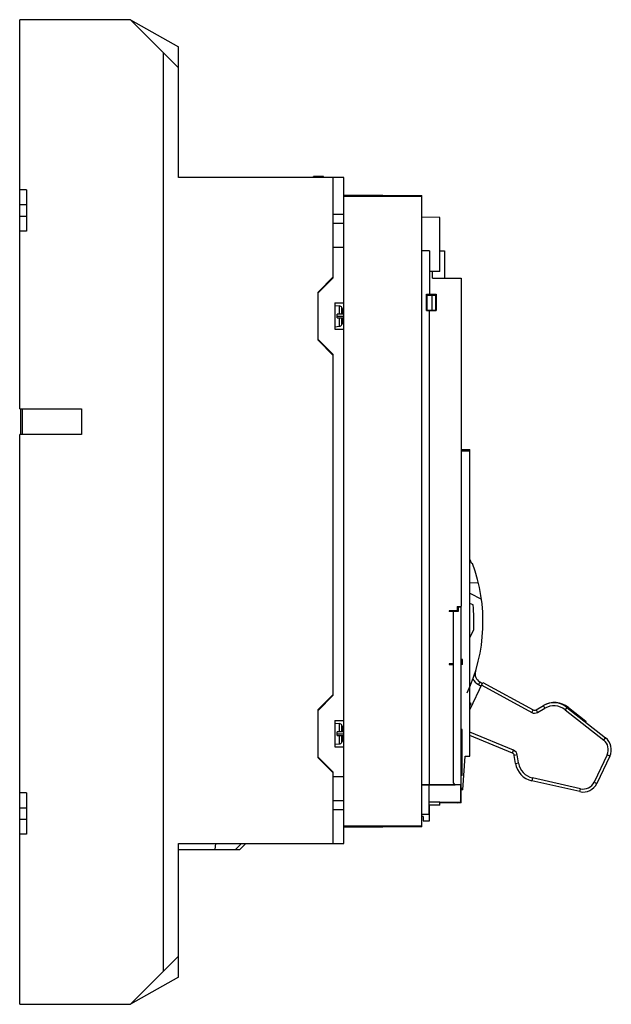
# Model space of a CAD drawing. Header units: millimetres. Extents: x 43 to 239, y 32 to 358.
import ezdxf

# ---------------------------------------------------------------- set-up
doc = ezdxf.new("R2010")
doc.units = ezdxf.units.MM
doc.header["$LTSCALE"] = 25.349531
doc.layers.get('0').update_dxf_attribs({"linetype": 'CONTINUOUS'})
doc.layers.add('INTFCLR_87', color=7, linetype='CONTINUOUS')

msp = doc.modelspace()

# ---------------------------------------------------------------- linework, layer by layer
at = {"color": 7, "linetype": 'Continuous'}
for p, q in [((43.2, 229.13), (43.2, 358.18)), ((79.9, 358.18), (43.2, 358.18)), ((79.9, 358.18), (95.9, 342.18)), ((79.9, 358.18), (95.9, 349.18)), ((90.93, 42.69), (90.93, 347.15)), ((95.9, 305.88), (95.9, 349.18)), ((150.7, 305.88), (95.9, 305.88)), ((140.6, 305.88), (140.6, 306.19)), ((144, 306.19), (140.6, 306.19)), ((144, 305.88), (144, 306.19)), ((147.2, 272.63), (147.2, 305.88)), ((150.7, 84.98), (150.7, 305.88)), ((45.4, 301.73), (43.2, 301.73)), ((45.4, 301.73), (45.4, 288.03)), ((150.7, 300.12), (176.5, 299.9)), ((176.5, 299.58), (150.7, 299.58)), ((176.5, 90.49), (176.5, 299.9)), ((45.4, 296.73), (43.2, 296.73)), ((43.2, 293.03), (45.4, 293.03)), ((147.2, 293.73), (150.7, 293.73)), ((182.5, 292.63), (176.5, 292.68)), ((182.5, 274.71), (182.5, 292.63)), ((45.4, 288.03), (43.2, 288.03)), ((150.7, 290.6), (147.2, 290.6)), ((150.7, 282.63), (147.2, 282.63)), ((179.09, 281.49), (176.5, 281.49)), ((179.09, 281.49), (179.09, 267.19)), ((182.5, 281.49), (184.09, 281.49)), ((184.09, 281.49), (184.09, 272.49)), ((182.5, 274.71), (179.09, 274.71)), ((180.09, 272.49), (180.09, 274.71)), ((142.2, 267.87), (147.2, 272.87)), ((142.2, 267.63), (147.2, 272.63)), ((180.09, 272.49), (189.59, 272.49)), ((189.59, 272.49), (189.59, 163.6)), ((142.2, 251.87), (142.2, 267.87)), ((178.09, 261.69), (178.09, 267.19)), ((178.09, 267.19), (181.29, 267.19)), ((178.29, 261.84), (178.29, 266.84)), ((178.29, 266.84), (181.21, 266.84)), ((179.97, 261.84), (179.97, 266.84)), ((181.21, 261.84), (181.21, 266.84)), ((181.29, 267.19), (181.29, 261.69)), ((147.7, 264.23), (147.7, 255.53)), ((147.7, 264.23), (150.7, 264.23)), ((147.7, 263.38), (149.25, 263.25)), ((149.25, 260.48), (149.25, 263.25)), ((150.06, 260.48), (150.06, 262.71)), ((150.37, 261.89), (150.34, 261.89)), ((178.09, 261.69), (181.29, 261.69)), ((178.29, 261.84), (181.21, 261.84)), ((179.09, 104.39), (179.09, 261.69)), ((148.5, 259.28), (148.5, 260.48)), ((150.5, 260.48), (148.5, 260.48)), ((148.5, 259.28), (150.5, 259.28)), ((149.25, 256.52), (149.25, 259.28)), ((150.06, 257.06), (150.06, 259.28)), ((150.5, 260.48), (150.5, 260.68)), ((150.5, 259.08), (150.5, 259.28)), ((147.7, 256.38), (149.25, 256.52)), ((147.7, 255.53), (150.7, 255.53)), ((150.35, 257.88), (150.37, 257.88)), ((147.2, 247.13), (142.2, 252.13)), ((147.2, 246.87), (142.2, 251.87)), ((147.2, 134.13), (147.2, 247.13)), ((43.2, 229.13), (63.7, 229.13)), ((43.6, 220.63), (43.6, 229.13)), ((44, 229.13), (44, 220.63)), ((63.7, 229.13), (63.7, 220.63)), ((43.2, 31.65), (43.2, 220.63)), ((63.7, 220.63), (43.2, 220.63)), ((189.59, 215.63), (192.5, 215.61)), ((192.5, 113.98), (192.5, 215.61)), ((192.5, 215.09), (189.59, 215.09)), ((192.5, 179.14), (192.95, 178.04)), ((192.95, 178.04), (193.31, 177.87)), ((195.31, 171.36), (192.5, 171.4)), ((192.5, 167.95), (196.32, 166.05)), ((188.29, 163.6), (189.59, 163.6)), ((188.29, 163.6), (188.29, 162.18)), ((189.59, 163.4), (188.59, 163.4)), ((188.59, 163.4), (188.59, 161.9)), ((189.59, 98.49), (189.59, 163.4)), ((193.54, 164.08), (192.5, 164.6)), ((188.29, 162.18), (185.59, 162.18)), ((185.59, 162.18), (185.59, 161.97)), ((187.09, 161.97), (185.59, 161.97)), ((187.09, 105), (187.09, 161.97)), ((188.59, 161.9), (187.09, 161.9)), ((192.5, 153.23), (193.78, 155.93)), ((192.5, 154.1), (192.83, 153.94)), ((187.09, 144.52), (185.59, 144.52)), ((185.59, 144.52), (185.59, 144.33)), ((185.59, 144.33), (187.09, 144.33)), ((190.09, 146.03), (189.59, 146.03)), ((190.09, 144.33), (189.59, 144.33)), ((190.09, 144.33), (190.09, 146.03)), ((192.5, 129.32), (196.83, 138.41)), ((195.8, 138.56), (195.33, 137.68)), ((195.33, 137.68), (196.25, 137.19)), ((195.8, 138.56), (196.68, 138.09)), ((196.4, 137.5), (212.99, 128.44)), ((196.83, 138.41), (213.47, 129.32)), ((142.2, 129.38), (147.2, 134.38)), ((142.2, 129.13), (147.2, 134.13)), ((192.94, 131.4), (192.5, 131.61)), ((214.45, 129.33), (216.87, 130.71)), ((217.36, 129.84), (216.87, 130.71)), ((142.2, 113.38), (142.2, 129.38)), ((212.99, 128.44), (213.47, 129.32)), ((214.45, 129.33), (214.94, 128.46)), ((214.94, 128.46), (217.36, 129.84)), ((224.67, 130.13), (224.05, 129.35)), ((224.05, 129.35), (236.86, 119.26)), ((224.67, 130.13), (237.48, 120.04)), ((225.17, 130.11), (230.98, 125.54)), ((147.7, 125.73), (150.7, 125.73)), ((147.7, 125.73), (147.7, 117.03)), ((147.7, 124.88), (149.25, 124.75)), ((149.25, 121.98), (149.25, 124.75)), ((150.06, 121.98), (150.06, 124.21)), ((230.98, 125.54), (230.85, 125.26)), ((150.5, 121.98), (148.5, 121.98)), ((148.5, 120.78), (148.5, 121.98)), ((150.37, 123.39), (150.34, 123.39)), ((150.5, 121.98), (150.5, 122.18)), ((189.89, 122.8), (189.59, 122.8)), ((189.71, 107.8), (189.71, 122.8)), ((189.89, 107.5), (189.89, 122.8)), ((206.98, 115.9), (192.5, 121.85)), ((147.7, 117.88), (149.25, 118.02)), ((148.5, 120.78), (150.5, 120.78)), ((149.25, 118.02), (149.25, 120.78)), ((150.06, 118.56), (150.06, 120.78)), ((150.35, 119.38), (150.37, 119.38)), ((150.5, 120.58), (150.5, 120.78)), ((206.6, 114.98), (192.5, 120.76)), ((236.86, 119.26), (237.48, 120.04)), ((147.7, 117.03), (150.7, 117.03)), ((206.6, 114.98), (206.98, 115.9)), ((208.2, 114.36), (207.21, 114.21)), ((208.62, 111.68), (208.2, 114.36)), ((238, 114.39), (233.68, 105.33)), ((238.9, 113.96), (238, 114.39)), ((147.2, 108.63), (142.2, 113.63)), ((147.2, 108.38), (142.2, 113.38)), ((190.1, 102.77), (190.88, 113.97)), ((190.88, 113.97), (192.5, 113.98)), ((207.63, 111.52), (207.21, 114.21)), ((207.63, 111.52), (208.62, 111.68)), ((238.9, 113.96), (234.58, 104.9)), ((147.2, 84.98), (147.2, 108.63)), ((189.89, 107.8), (189.71, 107.8)), ((150.7, 107.13), (147.2, 107.13)), ((176.5, 104.49), (187.59, 104.49)), ((187.09, 104.39), (187.09, 104.49)), ((187.59, 104.5), (189.59, 104.5)), ((189.89, 107.5), (189.59, 107.5)), ((213.23, 106.76), (213.01, 105.78)), ((228.97, 102.18), (213.01, 105.78)), ((229.19, 103.15), (213.23, 106.76)), ((233.68, 105.33), (234.58, 104.9)), ((45.4, 101.74), (43.2, 101.74)), ((45.4, 101.74), (45.4, 88.04)), ((189.45, 104.39), (176.5, 104.39)), ((178.95, 94.59), (178.95, 104.39)), ((189.45, 98.59), (189.45, 104.39)), ((189.59, 103.3), (190.14, 103.3)), ((190.1, 102.77), (189.59, 102.77)), ((228.97, 102.18), (229.19, 103.15)), ((147.2, 99.29), (150.7, 99.29)), ((182.5, 98.68), (178.95, 98.68)), ((182.5, 97.75), (182.5, 98.68)), ((189.45, 98.59), (182.5, 98.59)), ((189.59, 98.49), (182.5, 98.49)), ((45.4, 96.74), (43.2, 96.74)), ((150.7, 96.13), (147.2, 96.13)), ((182.5, 97.75), (178.95, 97.71)), ((178.95, 95.53), (179.09, 95.53)), ((179.09, 92.49), (179.09, 97.72)), ((43.2, 93.04), (45.4, 93.04)), ((178.95, 94.59), (176.5, 94.59)), ((176.99, 93.91), (176.5, 93.91)), ((176.99, 93.91), (176.99, 92.49)), ((176.99, 92.49), (179.09, 92.49)), ((150.7, 90.8), (176.5, 90.8)), ((176.5, 90.49), (150.7, 90.26)), ((45.4, 88.04), (43.2, 88.04)), ((95.9, 84.98), (150.7, 84.98)), ((95.9, 40.65), (95.9, 84.98)), ((108.06, 82.98), (108.19, 84.98)), ((116.72, 84.98), (114.72, 82.98)), ((118.22, 84.98), (116.22, 82.98)), ((118.23, 84.98), (116.23, 82.98)), ((95.9, 82.98), (116.22, 82.98)), ((95.9, 47.65), (79.9, 31.65)), ((95.9, 40.65), (79.9, 31.65)), ((43.2, 31.65), (79.9, 31.65))]:
    msp.add_line(p, q, dxfattribs=at)
for centre, radius, start, end in [((149.17, 262.25), 1, 27.1268, 85), ((146.5, 260.88), 4, 14.6255, 27.1268), ((146.29, 260.79), 4.2, 9.9843, 15.2772), ((146.17, 260.77), 4.32, 8.0446, 9.9933), ((146.06, 260.75), 4.44, 5.9514, 8.042), ((146.29, 258.98), 4.2, 344.8662, 350.1014), ((146.17, 259), 4.32, 350.092, 351.8795), ((146.06, 259.02), 4.44, 351.8833, 354.0959), ((145.93, 260.74), 4.56, 5.071, 5.9556), ((145.93, 259.03), 4.56, 354.0908, 354.9285), ((145.85, 260.73), 4.65, 4.3541, 5.0715), ((145.65, 260.71), 4.85, 2.5028, 4.3443), ((145.66, 259.05), 4.84, 355.6864, 357.3541), ((145.84, 259.04), 4.65, 354.9283, 355.6788), ((145.36, 260.7), 5.14, 1.8182, 2.5114), ((144.83, 260.69), 5.66, 359.9737, 1.794), ((144.83, 259.08), 5.66, 358.2183, 0.026), ((145.38, 259.07), 5.12, 357.3487, 358.1954), ((149.17, 257.52), 1, 275, 332.8732), ((146.5, 258.88), 4, 332.8732, 345.5225), ((141.84, 158.5), 55, 334.6686, 20.6289), ((141.84, 158.5), 52, 357.1744, 6.1664), ((197.2, 141.21), 3, 162.6617, 242.0467), ((197.2, 141.21), 4, 202.747, 242.0467), ((192.89, 296.7), 165.3, 269.8646, 270.0168), ((142.01, 158.95), 57.9, 330.712, 331.5841), ((220.59, 124.5), 7.24, 50.7587, 121.0553), ((220.34, 124.64), 7, 51.7646, 119.7619), ((220.34, 124.64), 6, 51.7646, 119.7619), ((213.95, 130.2), 2, 241.363, 299.7619), ((213.95, 130.2), 1, 241.363, 299.7619), ((149.17, 123.75), 1, 27.1268, 85), ((146.5, 122.38), 4, 14.6255, 27.1268), ((146.29, 122.29), 4.2, 9.9843, 15.2772), ((146.17, 122.27), 4.32, 8.0446, 9.9933), ((146.06, 122.25), 4.44, 5.9514, 8.042), ((145.93, 122.24), 4.56, 5.071, 5.9556), ((145.85, 122.23), 4.65, 4.3541, 5.0715), ((145.65, 122.21), 4.85, 2.5028, 4.3443), ((145.36, 122.2), 5.14, 1.8182, 2.5114), ((144.83, 122.19), 5.66, 359.9737, 1.794), ((149.17, 119.02), 1, 275, 332.8732), ((146.5, 120.38), 4, 332.8732, 345.5225), ((146.29, 120.48), 4.2, 344.8662, 350.1014), ((146.17, 120.5), 4.32, 350.092, 351.8795), ((146.06, 120.52), 4.44, 351.8833, 354.0959), ((145.93, 120.53), 4.56, 354.0908, 354.9285), ((145.66, 120.55), 4.84, 355.6864, 357.3541), ((145.84, 120.54), 4.65, 354.9283, 355.6788), ((144.83, 120.58), 5.66, 358.2183, 0.026), ((145.38, 120.57), 5.12, 357.3487, 358.1954), ((234.39, 116.11), 4, 334.5227, 51.7646), ((234.39, 116.11), 5, 334.5227, 51.7646), ((206.22, 114.05), 1, 8.9425, 67.6979), ((206.22, 114.05), 2, 8.9425, 67.6979), ((214.55, 112.61), 7, 188.9425, 257.2785), ((214.55, 112.61), 6, 188.9425, 257.2785), ((187.59, 105), 0.5, 180, 270), ((230.07, 107.05), 5, 257.2785, 334.5227), ((230.07, 107.05), 4, 257.2785, 334.5227), ((188.34, 99.75), 1.25, 250.1031, 290.1433), ((188.34, 99.75), 1.25, 328.1076, 360)]:
    msp.add_arc(centre, radius, start, end, dxfattribs=at)
msp.add_open_spline([(192.5, 131.08), (192.64, 131.19), (192.79, 131.29), (192.94, 131.4)], degree=3, dxfattribs=at)
at = {"layer": 'INTFCLR_87', "color": 254, "linetype": 'Continuous', "true_color": 0xf0ebaf}
for p, q in [((148.5, 259.88), (150.5, 259.88)), ((148.5, 121.38), (150.5, 121.38))]:
    msp.add_line(p, q, dxfattribs=at)

doc.saveas('drawing.dxf')
